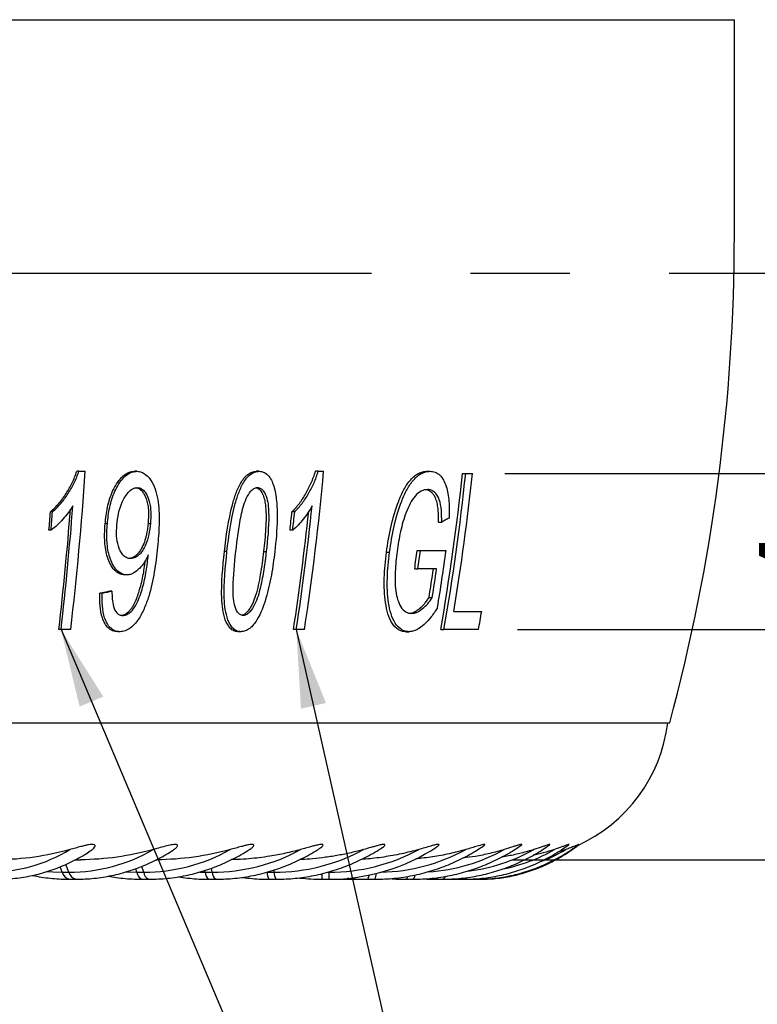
# Model space of a CAD drawing. Header units: millimetres. Extents: x 10 to 412, y 8 to 584.
# Tile 12 of 83: x 106 to 125, y 321 to 346. Entities that reach past the tile are written whole.
import ezdxf

# ---------------------------------------------------------------- set-up
doc = ezdxf.new("R2010")
doc.units = ezdxf.units.MM
doc.linetypes.add('CENTERX2', pattern=[20.32, 12.7, -2.54, 2.54, -2.54])
for name, color, linetype in [('CENTERLINE', 4, 'CENTERX2'), ('DETAIL', 3, 'Continuous'), ('DIMENSIONS', 2, 'Continuous'), ('TEXT', 2, 'Continuous')]:
    doc.layers.add(name, color=color, linetype=linetype)
doc.layers.add('OUTLINE', color=7, linetype='Continuous', lineweight=25)
doc.styles.add('SLDTEXTSTYLE0', font='TXT', dxfattribs={"width": 0.75})
doc.dimstyles.new('SLDDIMSTYLE0', dxfattribs={"dimtxt": 3.5, "dimasz": 2, "dimexe": 0, "dimexo": 0.0625, "dimgap": 0.875, "dimtad": 1, "dimrnd": 1e-09, "dimzin": 12, "dimdsep": 46, "dimtxsty": 'SLDTEXTSTYLE0', "dimsah": 1, "dimcen": 0.09, "dimadec": 0, "dimazin": 3, "dimtfac": 1, "dimtmove": 0, "dimatfit": 0, "dimfxl": 0, "dimfrac": 2, "dimtolj": 1, "dimtzin": 12, "dimarcsym": 0})
doc.dimstyles.new('SLDDIMSTYLE12', dxfattribs={"dimtxt": 0.18, "dimasz": 2, "dimexe": 0, "dimexo": 0.0625, "dimgap": 0, "dimtad": 0, "dimtih": 1, "dimtoh": 1, "dimdec": 0, "dimrnd": 1e-09, "dimzin": 0, "dimdsep": 46, "dimtxsty": 'Standard', "dimsah": 1, "dimcen": 0.09, "dimadec": 0, "dimazin": 0, "dimtfac": 2, "dimtdec": 0, "dimtofl": 0, "dimtmove": 0, "dimatfit": 3, "dimfxl": 0, "dimfrac": 2, "dimtolj": 1, "dimtzin": 0, "dimarcsym": 0})
doc.dimstyles.new('SLDDIMSTYLE8', dxfattribs={"dimtxt": 3.5, "dimasz": 2, "dimexe": 0, "dimexo": 0.0625, "dimgap": 0.875, "dimtad": 1, "dimrnd": 1e-09, "dimzin": 12, "dimdsep": 46, "dimtxsty": 'SLDTEXTSTYLE0', "dimsah": 1, "dimcen": 0.09, "dimadec": 0, "dimazin": 3, "dimtfac": 1, "dimtofl": 0, "dimtmove": 0, "dimatfit": 3, "dimfxl": 0, "dimfrac": 2, "dimtolj": 1, "dimtzin": 12, "dimarcsym": 0})

# ---------------------------------------------------------------- blocks, each defined once
blk = doc.blocks.new('_D_45')
at = {"layer": 'DIMENSIONS'}
for p, q in [((119.183, 330.694), (131.876, 330.694)), ((129.876, 330.694), (129.876, 324.805)), ((119.06, 324.805), (131.876, 324.805)), ((129.876, 324.805), (129.876, 312.579))]:
    blk.add_line(p, q, dxfattribs=at)
for points in [[(129.876, 330.694), (129.376, 328.694), (130.376, 328.694)], [(129.876, 324.805), (130.376, 326.805), (129.376, 326.805)]]:
    blk.add_solid(points, dxfattribs=at)
at = {"layer": 'DIMENSIONS', "insert": (125.364, 312.579), "char_height": 3.5, "attachment_point": 1, "rotation": 90, "style": 'SLDTEXTSTYLE0'}
blk.add_mtext('5,89', dxfattribs=at)
blk = doc.blocks.new('_D_46')
at = {"layer": 'DIMENSIONS'}
for p, q in [((129.876, 334.694), (129.876, 338.694)), ((118.857, 334.694), (131.876, 334.694)), ((129.876, 330.694), (129.876, 334.694)), ((119.183, 330.694), (131.876, 330.694)), ((129.876, 330.694), (129.876, 326.694))]:
    blk.add_line(p, q, dxfattribs=at)
for points in [[(129.876, 334.694), (130.376, 336.694), (129.376, 336.694)], [(129.876, 330.694), (129.376, 328.694), (130.376, 328.694)]]:
    blk.add_solid(points, dxfattribs=at)
at = {"layer": 'DIMENSIONS', "insert": (125.364, 331.401), "char_height": 3.5, "attachment_point": 1, "rotation": 90, "style": 'SLDTEXTSTYLE0'}
blk.add_mtext('4', dxfattribs=at)

msp = doc.modelspace()

# ---------------------------------------------------------------- linework, layer by layer
at = {"layer": 'CENTERLINE'}
msp.add_line((135.76409, 339.80517), (42.40541, 339.80517), dxfattribs=at)
at = {"layer": 'DETAIL'}
for p, q in [((89.08475, 346.30517), (124.73475, 346.30517)), ((111.74589, 332.69205), (111.68032, 332.69205)), ((112.68324, 332.69367), (112.75172, 332.69367)), ((115.83034, 332.675), (115.90797, 332.675)), ((109.72141, 332.50617), (109.68085, 332.50617)), ((107.531, 324.48392), (107.4729, 324.62173)), ((107.70162, 324.48392), (107.61726, 324.68401)), ((109.61383, 324.48392), (109.5661, 324.63354)), ((111.3698, 324.48392), (111.34774, 324.58696)), ((107.531, 324.48392), (107.70162, 324.48392)), ((109.43844, 324.48392), (109.40937, 324.57504)), ((109.43844, 324.48392), (109.61383, 324.48392)), ((111.04708, 324.48613), (111.19098, 324.48392)), ((111.19098, 324.48392), (111.18107, 324.53025)), ((111.19098, 324.48392), (111.3698, 324.48392)), ((112.77528, 324.48392), (112.95617, 324.48392)), ((112.95617, 324.48392), (112.95012, 324.54017)), ((114.17928, 324.30517), (114.17928, 324.44798)), ((114.32063, 324.48392), (114.36086, 324.48392)), ((114.36086, 324.48392), (114.36086, 324.49604)), ((114.36086, 324.30517), (114.36086, 324.48392))]:
    msp.add_line(p, q, dxfattribs=at)
at = {"layer": 'DETAIL', "flags": 128}
for points in [[(107.14629, 324.50132), (107.28989, 324.49075), (107.531, 324.48392)], [(109.1624, 324.49238), (109.1906, 324.49075), (109.43844, 324.48392)], [(116.31759, 324.30517), (116.33645, 324.31259), (116.35498, 324.33472), (116.37281, 324.37113), (116.37332, 324.37241)], [(117.62843, 324.30517), (117.66559, 324.31259), (117.67936, 324.31916)], [(118.12462, 324.30517), (118.17057, 324.31259), (118.18022, 324.31606)]]:
    msp.add_lwpolyline(points, dxfattribs=at)
at = {"layer": 'DETAIL'}
for centre, radius, start, end in [((105.63609, 328.53765), 4.05375, 270.164584, 301.06111), ((107.69428, 328.80246), 4.31854, 270.097484, 300.070267), ((109.60974, 329.01727), 4.53335, 270.051639, 299.332685), ((111.36801, 329.17555), 4.69163, 270.021903, 298.822739), ((112.95573, 329.27247), 4.78855, 270.00517, 298.523305), ((114.36086, 329.30517), 4.82125, 270, 298.424379), ((115.57263, 329.27279), 4.78889, 271.41744, 298.522776), ((116.58124, 329.17779), 4.69401, 273.96715, 298.818936), ((117.37637, 329.03022), 4.54704, 276.812975, 299.306551), ((117.95046, 328.83539), 4.35386, 281.520924, 300.008181), ((118.28103, 328.6362), 4.16138, 290.50085, 300.891262), ((107.76952, 324.54145), 0.24536, 193.559238, 254.362723), ((107.94017, 324.54146), 0.24539, 193.561406, 254.350656), ((109.66124, 324.50954), 0.22427, 186.558975, 245.683834), ((109.83667, 324.50955), 0.22431, 186.562187, 245.671272), ((111.42158, 324.48603), 0.23061, 180.523074, 231.65262), ((111.60046, 324.48604), 0.23067, 180.527345, 231.640644), ((113.11091, 324.47163), 0.33585, 177.902132, 209.711379), ((113.29192, 324.47164), 0.33598, 177.905984, 209.703023), ((115.21936, 324.40592), 0.16369, 322.009377, 1.691105), ((115.27686, 324.45366), 0.29284, 329.529453, 359.966764), ((116.43298, 324.42201), 0.13294, 298.486853, 355.298452), ((117.06598, 324.40015), 0.09595, 278.123625, 328.029446), ((117.22605, 324.42595), 0.12418, 283.437968, 334.882399), ((117.78951, 324.43738), 0.13256, 274.118353, 317.884361)]:
    msp.add_arc(centre, radius, start, end, dxfattribs=at)
at = {"layer": 'OUTLINE'}
for p, q in [((124.73475, 340.80516), (124.73475, 346.30517)), ((107.95492, 334.74562), (107.90113, 334.74562)), ((107.95492, 334.74562), (108.11936, 334.74562)), ((109.44182, 334.74562), (109.3838, 334.74562)), ((112.56938, 334.74562), (112.50244, 334.74562)), ((114.08355, 334.74562), (114.0123, 334.74562)), ((114.08355, 334.74562), (114.22095, 334.74562)), ((116.86519, 334.74562), (116.9446, 334.74562)), ((117.7751, 334.69367), (117.85714, 334.69367)), ((117.85714, 334.69367), (118.03066, 334.69367)), ((107.27971, 333.70665), (107.22748, 333.70665)), ((113.47961, 333.70665), (113.40959, 333.70665)), ((109.72674, 333.41121), (109.7863, 333.41121)), ((117.16219, 333.44691), (117.24318, 333.44691)), ((107.24246, 333.23913), (107.19015, 333.23913)), ((108.68355, 333.40066), (108.62716, 333.40066)), ((113.42967, 333.23913), (113.35954, 333.23913)), ((116.61595, 332.71964), (116.69583, 332.71964)), ((116.69583, 332.71964), (117.35544, 332.71964)), ((116.55116, 332.2521), (116.63118, 332.2521)), ((117.11246, 332.2521), (116.63118, 332.2521)), ((109.18964, 332.09627), (109.13115, 332.09627)), ((108.80238, 331.68067), (108.7448, 331.68067)), ((108.55174, 331.62873), (108.49486, 331.62873)), ((116.91985, 331.51834), (117.00151, 331.51834)), ((117.55024, 331.16121), (118.26582, 331.16121)), ((107.49826, 330.69367), (107.44394, 330.69367)), ((107.74713, 330.69367), (107.49826, 330.69367)), ((109.00907, 330.64172), (108.95026, 330.64172)), ((112.09926, 330.64172), (112.03133, 330.64172)), ((113.52135, 330.69367), (113.44926, 330.69367)), ((113.7294, 330.69367), (113.52135, 330.69367)), ((116.32637, 330.64172), (116.40702, 330.64172)), ((117.21654, 330.69367), (117.29977, 330.69367)), ((118.1835, 330.69367), (117.29977, 330.69367)), ((89.08475, 328.30517), (123.07858, 328.30517)), ((120.41753, 325.06514), (120.20428, 324.99598)), ((107.86902, 324.80517), (108.0002, 324.80517)), ((109.9417, 324.80517), (109.95488, 324.80517)), ((107.70338, 324.30517), (107.87401, 324.30517)), ((109.56889, 324.30517), (109.74428, 324.30517)), ((111.2785, 324.30517), (111.45732, 324.30517)), ((112.81921, 324.30517), (113.0001, 324.30517)), ((114.17928, 324.30517), (114.36086, 324.30517)), ((114.50798, 324.30517), (115.70705, 324.30517)), ((115.34837, 324.30517), (115.52925, 324.30517)), ((116.31757, 324.30517), (116.49639, 324.30517)), ((117.07952, 324.30517), (117.25491, 324.30517)), ((117.43358, 324.30944), (117.62841, 324.30517)), ((117.62644, 324.30521), (117.63475, 324.30517)), ((117.62841, 324.30517), (117.79903, 324.30517)), ((117.89865, 324.30663), (117.96006, 324.30517)), ((117.96006, 324.30517), (118.12462, 324.30517)), ((118.12462, 324.30517), (118.22921, 324.30517))]:
    msp.add_line(p, q, dxfattribs=at)
for centre, radius, start, end in [((76.73475, 340.80517), 48, 344.905213, 0), ((21.66356, 340.64465), 86.65681, 353.4060576, 356.0966573), ((48.24584, 340.6933), 66.24265, 351.3177463, 354.8486869), ((59.96427, 340.72742), 58.12485, 350.0595679, 354.0415803), ((59.91935, 340.72797), 58.25118, 350.0807972, 354.0540071), ((60.37714, 340.7357), 57.96925, 350.4931751, 354.0173017), ((16.80136, 340.6918), 90.6955, 355.2865515, 355.5828444), ((16.75947, 340.68381), 90.78874, 355.2964592, 355.5924438), ((20.71751, 340.61099), 87.29162, 353.4764618, 355.508844), ((20.56325, 340.61319), 87.4991, 353.4905473, 355.5751482), ((45.82505, 340.70553), 67.94596, 353.6911814, 354.0876769), ((45.70694, 340.71029), 68.13359, 353.7045964, 354.0999905), ((47.74487, 340.6671), 66.45703, 351.3688216, 354.0027295), ((47.64585, 340.67094), 66.62678, 351.387638, 354.1348395), ((57.17804, 340.71789), 59.97363, 351.8851132, 352.3360455), ((57.21984, 340.70542), 60.00971, 351.9020557, 352.3526986), ((59.296, 340.70091), 58.60545, 350.72427, 352.1727679), ((32.73037, 340.45231), 77.4, 354.1074442, 354.1805287), ((58.84379, 340.69375), 58.7964, 351.0220784, 351.745281), ((58.77383, 340.69777), 58.94679, 351.0412182, 351.762541), ((62.75484, 340.6949), 56.32371, 349.771927, 350.254853), ((119.05995, 328.80517), 4, 294.370803, 352.819244), ((114.36086, 329.30517), 5, 270, 303.488251), ((114.17928, 329.30517), 5, 263.518889, 270)]:
    msp.add_arc(centre, radius, start, end, dxfattribs=at)
for points, knots in [([(107.22748, 333.70666), (107.30258, 333.77503), (107.3755, 333.84602), (107.50871, 334.00395), (107.57035, 334.08825), (107.68401, 334.26422), (107.7367, 334.35592), (107.82933, 334.54518), (107.86697, 334.64448), (107.90113, 334.74562)], [0, 0, 0, 0, 0.25, 0.25, 0.5, 0.5, 0.75, 0.75, 1, 1, 1, 1]), ([(107.27971, 333.70666), (107.35494, 333.77498), (107.428, 333.84591), (107.5615, 334.00377), (107.62328, 334.08806), (107.73722, 334.26402), (107.79005, 334.35574), (107.88293, 334.54506), (107.92067, 334.64441), (107.95492, 334.74562)], [0, 0, 0, 0, 0.25, 0.25, 0.5, 0.5, 0.75, 0.75, 1, 1, 1, 1]), ([(108.62716, 333.40065), (108.64154, 333.54301), (108.65791, 333.68509), (108.71891, 333.96485), (108.76051, 334.10519), (108.84873, 334.30054), (108.88254, 334.36379), (108.95922, 334.48188), (109.0005, 334.5373), (109.09478, 334.63386), (109.14846, 334.67631), (109.23403, 334.71738), (109.2638, 334.728), (109.32368, 334.74239), (109.35375, 334.74425), (109.3838, 334.74562)], [0, 0, 0, 0, 0.25, 0.25, 0.5, 0.5, 0.625, 0.625, 0.75, 0.75, 0.875, 0.875, 0.9375, 0.9375, 1, 1, 1, 1]), ([(108.68355, 333.40065), (108.69792, 333.54312), (108.71429, 333.68532), (108.77544, 333.96527), (108.81717, 334.1057), (108.90566, 334.30108), (108.93958, 334.36432), (109.01647, 334.48235), (109.05786, 334.53773), (109.15236, 334.63415), (109.2061, 334.6765), (109.29197, 334.71751), (109.32187, 334.72811), (109.38168, 334.74241), (109.41176, 334.74425), (109.44182, 334.74562)], [0, 0, 0, 0, 0.25, 0.25, 0.5, 0.5, 0.625, 0.625, 0.75, 0.75, 0.875, 0.875, 0.9375, 0.9375, 1, 1, 1, 1]), ([(109.44182, 334.74562), (109.482, 334.74408), (109.52114, 334.73835), (109.59594, 334.71215), (109.6314, 334.69152), (109.72797, 334.6165), (109.7827, 334.55011), (109.86943, 334.39929), (109.90252, 334.31412), (109.95301, 334.13914), (109.97113, 334.04787), (110.01032, 333.76819), (110.01404, 333.57639), (110.0023, 333.19212), (109.98761, 332.99972), (109.96883, 332.8073)], [0, 0, 0, 0, 0.0625, 0.0625, 0.125, 0.125, 0.25, 0.25, 0.375, 0.375, 0.5, 0.5, 0.75, 0.75, 1, 1, 1, 1]), ([(111.68032, 332.69205), (111.72655, 333.09267), (111.78016, 333.49606), (111.91041, 333.98688), (111.94004, 334.08418), (112.00963, 334.27247), (112.04999, 334.36494), (112.14899, 334.53403), (112.20818, 334.61134), (112.31229, 334.69153), (112.3497, 334.71274), (112.425, 334.73958), (112.46384, 334.7433), (112.50245, 334.74562)], [0, 0, 0, 0, 0.5, 0.5, 0.625, 0.625, 0.75, 0.75, 0.875, 0.875, 0.9375, 0.9375, 1, 1, 1, 1]), ([(111.74589, 332.69205), (111.79207, 333.09293), (111.84564, 333.49658), (111.97621, 333.98762), (112.0059, 334.08495), (112.07568, 334.27325), (112.11618, 334.3657), (112.21545, 334.53467), (112.27481, 334.61184), (112.37909, 334.69176), (112.41655, 334.71289), (112.4919, 334.73961), (112.53076, 334.74331), (112.56938, 334.74562)], [0, 0, 0, 0, 0.5, 0.5, 0.625, 0.625, 0.75, 0.75, 0.875, 0.875, 0.9375, 0.9375, 1, 1, 1, 1]), ([(112.56938, 334.74562), (112.6163, 334.74309), (112.66219, 334.73635), (112.74745, 334.6935), (112.78471, 334.66165), (112.84979, 334.58191), (112.87689, 334.53509), (112.92203, 334.43446), (112.93931, 334.3791), (112.95573, 334.32354)], [0, 0, 0, 0, 0.25, 0.25, 0.5, 0.5, 0.75, 0.75, 1, 1, 1, 1]), ([(113.40959, 333.70666), (113.47549, 333.77503), (113.53954, 333.84602), (113.65741, 334.00395), (113.71226, 334.08825), (113.81396, 334.26422), (113.86137, 334.35592), (113.9455, 334.54518), (113.98037, 334.64448), (114.0123, 334.74562)], [0, 0, 0, 0, 0.25, 0.25, 0.5, 0.5, 0.75, 0.75, 1, 1, 1, 1]), ([(113.47961, 333.70666), (113.54562, 333.77498), (113.60978, 333.84591), (113.72788, 334.00377), (113.78284, 334.08806), (113.88476, 334.26402), (113.93228, 334.35574), (114.01661, 334.54506), (114.05156, 334.64441), (114.08355, 334.74562)], [0, 0, 0, 0, 0.25, 0.25, 0.5, 0.5, 0.75, 0.75, 1, 1, 1, 1]), ([(115.83034, 332.675), (115.86054, 332.89898), (115.89817, 333.12291), (115.99835, 333.56556), (116.06229, 333.77894), (116.18125, 334.08583), (116.2267, 334.18627), (116.32757, 334.37363), (116.38527, 334.45952), (116.47987, 334.56609), (116.5127, 334.59707), (116.58043, 334.65167), (116.61575, 334.67576), (116.68693, 334.71143), (116.72259, 334.72376), (116.79387, 334.74183), (116.82965, 334.74473), (116.86519, 334.74562)], [0, 0, 0, 0, 0.25, 0.25, 0.5, 0.5, 0.625, 0.625, 0.75, 0.75, 0.8125, 0.8125, 0.875, 0.875, 0.9375, 0.9375, 1, 1, 1, 1]), ([(115.90797, 332.675), (115.93814, 332.89919), (115.97578, 333.12333), (116.07611, 333.56635), (116.14021, 333.77985), (116.25948, 334.08687), (116.30507, 334.18734), (116.4062, 334.37457), (116.46408, 334.46036), (116.55885, 334.56668), (116.59174, 334.59757), (116.65958, 334.65203), (116.69495, 334.67604), (116.76619, 334.71155), (116.80187, 334.72385), (116.87322, 334.74185), (116.90903, 334.74473), (116.9446, 334.74562)], [0, 0, 0, 0, 0.25, 0.25, 0.5, 0.5, 0.625, 0.625, 0.75, 0.75, 0.8125, 0.8125, 0.875, 0.875, 0.9375, 0.9375, 1, 1, 1, 1]), ([(116.9446, 334.74562), (116.9895, 334.74327), (117.03386, 334.73924), (117.11724, 334.70767), (117.15748, 334.68212), (117.26416, 334.58035), (117.31964, 334.47851), (117.39619, 334.24422), (117.41828, 334.10986), (117.43266, 333.90385), (117.4356, 333.83437), (117.43749, 333.69367), (117.43589, 333.62214), (117.43418, 333.55081)], [0, 0, 0, 0, 0.125, 0.125, 0.25, 0.25, 0.5, 0.5, 0.75, 0.75, 0.875, 0.875, 1, 1, 1, 1]), ([(108.92828, 333.37062), (108.9476, 333.57034), (108.98237, 333.77289), (109.10515, 334.0455), (109.15695, 334.13269), (109.25263, 334.24131), (109.28807, 334.27287), (109.36589, 334.31786), (109.40798, 334.32779), (109.44996, 334.33003)], [0, 0, 0, 0, 0.5, 0.5, 0.75, 0.75, 0.875, 0.875, 1, 1, 1, 1]), ([(109.41802, 334.32651), (109.42525, 334.32572), (109.44845, 334.32318), (109.48656, 334.30935), (109.52919, 334.28161), (109.57542, 334.23601), (109.62088, 334.17071), (109.66907, 334.07281), (109.70804, 333.95062), (109.73403, 333.79032), (109.74004, 333.6091), (109.73118, 333.47721), (109.72674, 333.41121)], [0, 0, 0, 0, 0.02386426, 0.07659175, 0.13204914, 0.18759853, 0.28002088, 0.37260438, 0.50843366, 0.64442906, 0.82205425, 1, 1, 1, 1]), ([(109.44996, 334.33003), (109.48958, 334.32771), (109.5283, 334.31837), (109.59643, 334.27695), (109.62514, 334.24606), (109.6994, 334.14329), (109.73471, 334.06007), (109.78177, 333.88541), (109.79206, 333.79118), (109.79903, 333.60232), (109.79403, 333.5069), (109.7863, 333.4112)], [0, 0, 0, 0, 0.125, 0.125, 0.25, 0.25, 0.5, 0.5, 0.75, 0.75, 1, 1, 1, 1]), ([(111.97246, 332.69367), (112.00765, 332.99872), (112.0438, 333.30485), (112.13779, 333.7596), (112.17519, 333.90898), (112.27308, 334.1162), (112.31092, 334.18359), (112.38016, 334.26502), (112.40643, 334.28798), (112.44856, 334.31277), (112.46283, 334.31973), (112.49233, 334.32829), (112.50759, 334.32921), (112.5226, 334.33003)], [0, 0, 0, 0, 0.5, 0.5, 0.75, 0.75, 0.875, 0.875, 0.9375, 0.9375, 0.96875, 0.96875, 1, 1, 1, 1]), ([(112.4828, 334.32433), (112.49822, 334.32226), (112.5435, 334.31619), (112.59637, 334.26677), (112.64031, 334.20194), (112.67947, 334.11612), (112.71484, 333.99865), (112.74397, 333.80686), (112.74975, 333.56469), (112.73748, 333.27647), (112.715, 332.98579), (112.69383, 332.79105), (112.68324, 332.69367)], [0, 0, 0, 0, 0.03398501, 0.09978208, 0.14348791, 0.1872911, 0.2742902, 0.36137673, 0.51940283, 0.67777593, 0.83887084, 1, 1, 1, 1]), ([(112.5226, 334.33003), (112.55188, 334.32827), (112.58091, 334.32336), (112.63284, 334.29444), (112.65552, 334.27315), (112.71533, 334.1969), (112.74146, 334.13068), (112.804, 333.92649), (112.81293, 333.77192), (112.81636, 333.31313), (112.78619, 333.0025), (112.75172, 332.69367)], [0, 0, 0, 0, 0.0625, 0.0625, 0.125, 0.125, 0.25, 0.25, 0.5, 0.5, 1, 1, 1, 1]), ([(112.95573, 334.32354), (112.97133, 334.25978), (112.98619, 334.19583), (113.00621, 334.06467), (113.01322, 333.9981), (113.02966, 333.79697), (113.03189, 333.65985), (113.02634, 333.24647), (113.00112, 332.96888), (112.97037, 332.69205)], [0, 0, 0, 0, 0.125, 0.125, 0.25, 0.25, 0.5, 0.5, 1, 1, 1, 1]), ([(116.87867, 334.27808), (116.85175, 334.27732), (116.82478, 334.27555), (116.77078, 334.26196), (116.74374, 334.25164), (116.66251, 334.21058), (116.6105, 334.16739), (116.46682, 334.0046), (116.39237, 333.85075), (116.27169, 333.53689), (116.22533, 333.37042), (116.15146, 333.03272), (116.12381, 332.86267), (116.10097, 332.69205)], [0, 0, 0, 0, 0.0625, 0.0625, 0.125, 0.125, 0.25, 0.25, 0.5, 0.5, 0.75, 0.75, 1, 1, 1, 1]), ([(117.16219, 333.44691), (117.16212, 333.4987), (117.16199, 333.6022), (117.15493, 333.75634), (117.13482, 333.90483), (117.10115, 334.02809), (117.0558, 334.11958), (117.00712, 334.18564), (116.9505, 334.23543), (116.89367, 334.26692), (116.85424, 334.27063), (116.83783, 334.27218)], [0, 0, 0, 0, 0.13598193, 0.27176561, 0.41002254, 0.54779042, 0.64368692, 0.7396698, 0.83568049, 0.93163071, 1, 1, 1, 1]), ([(117.24318, 333.44692), (117.24293, 333.64831), (117.23964, 333.85467), (117.1519, 334.1003), (117.10879, 334.16697), (117.03071, 334.23373), (117.00297, 334.2514), (116.94264, 334.27347), (116.91071, 334.27626), (116.87867, 334.27808)], [0, 0, 0, 0, 0.5, 0.5, 0.75, 0.75, 0.875, 0.875, 1, 1, 1, 1]), ([(107.80155, 333.8625), (107.72705, 333.73946), (107.64115, 333.62564), (107.45349, 333.41655), (107.35306, 333.31938), (107.24246, 333.23912)], [0, 0, 0, 0, 0.5, 0.5, 1, 1, 1, 1]), ([(113.92385, 333.8625), (113.8568, 333.73946), (113.78037, 333.62564), (113.61452, 333.41655), (113.52614, 333.31938), (113.42967, 333.23912)], [0, 0, 0, 0, 0.5, 0.5, 1, 1, 1, 1]), ([(109.72674, 333.41121), (109.72135, 333.36199), (109.71057, 333.26361), (109.68224, 333.10386), (109.63524, 332.93438), (109.56132, 332.76749), (109.48021, 332.65223), (109.40977, 332.58352), (109.35634, 332.54586), (109.30267, 332.52276), (109.26748, 332.51766), (109.25208, 332.51542)], [0, 0, 0, 0, 0.13388288, 0.26764527, 0.43649588, 0.60474846, 0.75736259, 0.82139092, 0.88525106, 0.94977538, 1, 1, 1, 1]), ([(109.7863, 333.4112), (109.76707, 333.2211), (109.73468, 333.02861), (109.61958, 332.76834), (109.56876, 332.68527), (109.4732, 332.58675), (109.43793, 332.55922), (109.36159, 332.52127), (109.32193, 332.51434), (109.28196, 332.51185)], [0, 0, 0, 0, 0.5, 0.5, 0.75, 0.75, 0.875, 0.875, 1, 1, 1, 1]), ([(117.43418, 333.55081), (117.41776, 333.54183), (117.40132, 333.53286), (117.38486, 333.52388), (117.3684, 333.5149), (117.35192, 333.50592), (117.33541, 333.49694), (117.30475, 333.48027), (117.274, 333.46359), (117.24318, 333.44692)], [0, 0, 0, 0, 0.000082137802, 0.000082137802, 0.000082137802, 0.000164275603, 0.000164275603, 0.000164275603, 0.000316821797, 0.000316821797, 0.000316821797, 0.000316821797]), ([(109.13115, 332.09627), (109.07377, 332.09938), (109.01789, 332.10959), (108.91689, 332.16587), (108.8736, 332.20626), (108.76065, 332.34848), (108.70888, 332.46709), (108.6386, 332.71744), (108.62177, 332.85208), (108.60968, 333.12445), (108.61712, 333.26233), (108.62716, 333.40065)], [0, 0, 0, 0, 0.125, 0.125, 0.25, 0.25, 0.5, 0.5, 0.75, 0.75, 1, 1, 1, 1]), ([(109.18964, 332.09627), (109.13223, 332.09937), (109.07637, 332.10952), (108.9751, 332.16555), (108.93171, 332.20583), (108.81825, 332.34785), (108.76621, 332.4664), (108.69543, 332.71684), (108.67844, 332.85153), (108.66613, 333.12417), (108.67353, 333.26219), (108.68355, 333.40065)], [0, 0, 0, 0, 0.125, 0.125, 0.25, 0.25, 0.5, 0.5, 0.75, 0.75, 1, 1, 1, 1]), ([(109.28196, 332.51185), (109.24322, 332.51302), (109.20574, 332.52062), (109.13667, 332.555), (109.10717, 332.58109), (109.02785, 332.67218), (108.99141, 332.75041), (108.94049, 332.91571), (108.92649, 333.00524), (108.91734, 333.18651), (108.92092, 333.27828), (108.92828, 333.37062)], [0, 0, 0, 0, 0.125, 0.125, 0.25, 0.25, 0.5, 0.5, 0.75, 0.75, 1, 1, 1, 1]), ([(109.96883, 332.8073), (109.94695, 332.59476), (109.92143, 332.3826), (109.84947, 331.95968), (109.8065, 331.74932), (109.70994, 331.44215), (109.67327, 331.34036), (109.58768, 331.14223), (109.53846, 331.04535), (109.41987, 330.87051), (109.34952, 330.79108), (109.22909, 330.70462), (109.18587, 330.68128), (109.09838, 330.64942), (109.05376, 330.64336), (109.00907, 330.64172)], [0, 0, 0, 0, 0.25, 0.25, 0.5, 0.5, 0.625, 0.625, 0.75, 0.75, 0.875, 0.875, 0.9375, 0.9375, 1, 1, 1, 1]), ([(112.03133, 330.64172), (111.99358, 330.64428), (111.95628, 330.64871), (111.88765, 330.67897), (111.85647, 330.70248), (111.77418, 330.78773), (111.73438, 330.86505), (111.6418, 331.1154), (111.61872, 331.30623), (111.59867, 331.8907), (111.63878, 332.29217), (111.68032, 332.69205)], [0, 0, 0, 0, 0.0625, 0.0625, 0.125, 0.125, 0.25, 0.25, 0.5, 0.5, 1, 1, 1, 1]), ([(112.09926, 330.64172), (112.06149, 330.64428), (112.02416, 330.64868), (111.95543, 330.6788), (111.92416, 330.70222), (111.84161, 330.78721), (111.80157, 330.86443), (111.70843, 331.11452), (111.68503, 331.30544), (111.66441, 331.89019), (111.70443, 332.29192), (111.74589, 332.69205)], [0, 0, 0, 0, 0.0625, 0.0625, 0.125, 0.125, 0.25, 0.25, 0.5, 0.5, 1, 1, 1, 1]), ([(112.1651, 331.0573), (112.15052, 331.0581), (112.13592, 331.05885), (112.10831, 331.06639), (112.09504, 331.07274), (112.05739, 331.09544), (112.03558, 331.11734), (111.98086, 331.19537), (111.95729, 331.26148), (111.90354, 331.46529), (111.89973, 331.61899), (111.90688, 332.07528), (111.93917, 332.38481), (111.97246, 332.69367)], [0, 0, 0, 0, 0.03125, 0.03125, 0.0625, 0.0625, 0.125, 0.125, 0.25, 0.25, 0.5, 0.5, 1, 1, 1, 1]), ([(112.97037, 332.69205), (112.94613, 332.49154), (112.9182, 332.29142), (112.84516, 331.89249), (112.8015, 331.69414), (112.6855, 331.30432), (112.61502, 331.11105), (112.45956, 330.85667), (112.39812, 330.77905), (112.29178, 330.69709), (112.25352, 330.67565), (112.17712, 330.64807), (112.1381, 330.6441), (112.09926, 330.64172)], [0, 0, 0, 0, 0.25, 0.25, 0.5, 0.5, 0.75, 0.75, 0.875, 0.875, 0.9375, 0.9375, 1, 1, 1, 1]), ([(112.68324, 332.69367), (112.67112, 332.59543), (112.64687, 332.39896), (112.60264, 332.11261), (112.55004, 331.83512), (112.48877, 331.58921), (112.41925, 331.40022), (112.35229, 331.27038), (112.29103, 331.17568), (112.22349, 331.10572), (112.16903, 331.06862), (112.14138, 331.06476), (112.13595, 331.064)], [0, 0, 0, 0, 0.16494024, 0.32984819, 0.48175193, 0.63345243, 0.74858143, 0.81358681, 0.87841887, 0.93976944, 0.98817308, 1, 1, 1, 1]), ([(112.75172, 332.69367), (112.73342, 332.54042), (112.71396, 332.38733), (112.66551, 332.08174), (112.63856, 331.92906), (112.56717, 331.62725), (112.52389, 331.47495), (112.42028, 331.26954), (112.38119, 331.20325), (112.30859, 331.12235), (112.28166, 331.09902), (112.2389, 331.07445), (112.22415, 331.06745), (112.19452, 331.059), (112.17982, 331.05814), (112.1651, 331.0573)], [0, 0, 0, 0, 0.25, 0.25, 0.5, 0.5, 0.75, 0.75, 0.875, 0.875, 0.9375, 0.9375, 0.96875, 0.96875, 1, 1, 1, 1]), ([(116.32637, 330.64172), (116.29185, 330.64347), (116.25745, 330.64609), (116.19192, 330.66362), (116.16058, 330.67782), (116.07005, 330.73387), (116.01838, 330.78954), (115.88646, 330.99744), (115.83455, 331.18586), (115.77541, 331.5843), (115.76646, 331.79733), (115.78105, 332.23299), (115.80194, 332.45323), (115.83034, 332.675)], [0, 0, 0, 0, 0.0625, 0.0625, 0.125, 0.125, 0.25, 0.25, 0.5, 0.5, 0.75, 0.75, 1, 1, 1, 1]), ([(116.40702, 330.64172), (116.37246, 330.64347), (116.33802, 330.64607), (116.27239, 330.66354), (116.24099, 330.67768), (116.15025, 330.73354), (116.09842, 330.78903), (115.96591, 330.99647), (115.91352, 331.1848), (115.85373, 331.58335), (115.84452, 331.79653), (115.8588, 332.23256), (115.87961, 332.45301), (115.90797, 332.675)], [0, 0, 0, 0, 0.0625, 0.0625, 0.125, 0.125, 0.25, 0.25, 0.5, 0.5, 0.75, 0.75, 1, 1, 1, 1]), ([(116.10097, 332.69205), (116.07919, 332.51986), (116.06094, 332.3483), (116.04468, 332.00788), (116.04646, 331.84155), (116.07724, 331.60596), (116.0935, 331.53037), (116.13717, 331.39217), (116.16454, 331.32725), (116.233, 331.22063), (116.27477, 331.17732), (116.34472, 331.13585), (116.36925, 331.12571), (116.42075, 331.11288), (116.4479, 331.11094), (116.47483, 331.10925)], [0, 0, 0, 0, 0.25, 0.25, 0.5, 0.5, 0.625, 0.625, 0.75, 0.75, 0.875, 0.875, 0.9375, 0.9375, 1, 1, 1, 1]), ([(109.04734, 331.06108), (109.05635, 331.06212), (109.08327, 331.0652), (109.14605, 331.08684), (109.21803, 331.13972), (109.28484, 331.21326), (109.34646, 331.30445), (109.40695, 331.42415), (109.46392, 331.57034), (109.51661, 331.73344), (109.56525, 331.91252), (109.60655, 332.10849), (109.6359, 332.29025), (109.64961, 332.40687), (109.65551, 332.457)], [0, 0, 0, 0, 0.02004893, 0.05990181, 0.1400391, 0.19476854, 0.24958224, 0.34525941, 0.44148623, 0.53769185, 0.66001745, 0.78239577, 0.90646991, 1, 1, 1, 1]), ([(109.0791, 331.0573), (109.10876, 331.05979), (109.13835, 331.06309), (109.19668, 331.0856), (109.22498, 331.10272), (109.30406, 331.16347), (109.3495, 331.21762), (109.4247, 331.33856), (109.45468, 331.40335), (109.50889, 331.53471), (109.53292, 331.60178), (109.59934, 331.80555), (109.63316, 331.94465), (109.68732, 332.22457), (109.70553, 332.36531), (109.72141, 332.50617)], [0, 0, 0, 0, 0.0625, 0.0625, 0.125, 0.125, 0.25, 0.25, 0.375, 0.375, 0.5, 0.5, 0.75, 0.75, 1, 1, 1, 1]), ([(109.73148, 332.60438), (109.70247, 332.54136), (109.67221, 332.47928), (109.59896, 332.36509), (109.55765, 332.31041), (109.4654, 332.21642), (109.41441, 332.17532), (109.33331, 332.1295), (109.30524, 332.11716), (109.24753, 332.10097), (109.2186, 332.09858), (109.18964, 332.09627)], [0, 0, 0, 0, 0.25, 0.25, 0.5, 0.5, 0.75, 0.75, 0.875, 0.875, 1, 1, 1, 1]), ([(108.49486, 331.62873), (108.51686, 331.63329), (108.53884, 331.63785), (108.56081, 331.64241), (108.58278, 331.64697), (108.60473, 331.65153), (108.62666, 331.65609), (108.66609, 331.66429), (108.70547, 331.67249), (108.7448, 331.68068)], [0, 0, 0, 0, 0.000078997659, 0.000078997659, 0.000078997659, 0.000157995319, 0.000157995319, 0.000157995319, 0.000299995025, 0.000299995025, 0.000299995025, 0.000299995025]), ([(108.55174, 331.62873), (108.57374, 331.63328), (108.59572, 331.63783), (108.61769, 331.64238), (108.63965, 331.64692), (108.66161, 331.65147), (108.68354, 331.65602), (108.72321, 331.66424), (108.76282, 331.67246), (108.80238, 331.68068)], [0, 0, 0, 0, 0.000078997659, 0.000078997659, 0.000078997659, 0.000157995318, 0.000157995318, 0.000157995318, 0.000300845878, 0.000300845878, 0.000300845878, 0.000300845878]), ([(108.80238, 331.68068), (108.80269, 331.54428), (108.80581, 331.40691), (108.85939, 331.22147), (108.88581, 331.16183), (108.94657, 331.09978), (108.97022, 331.08292), (109.02229, 331.06187), (109.05069, 331.05942), (109.0791, 331.0573)], [0, 0, 0, 0, 0.5, 0.5, 0.75, 0.75, 0.875, 0.875, 1, 1, 1, 1]), ([(108.95026, 330.64172), (108.9042, 330.64357), (108.85937, 330.65016), (108.77519, 330.68373), (108.73704, 330.70991), (108.6376, 330.80777), (108.58985, 330.89696), (108.49258, 331.18865), (108.4874, 331.40923), (108.49486, 331.62873)], [0, 0, 0, 0, 0.125, 0.125, 0.25, 0.25, 0.5, 0.5, 1, 1, 1, 1]), ([(109.00907, 330.64172), (108.96296, 330.64357), (108.91807, 330.65013), (108.83373, 330.68359), (108.79548, 330.70968), (108.6957, 330.80733), (108.64767, 330.89643), (108.54973, 331.18819), (108.54437, 331.40899), (108.55174, 331.62873)], [0, 0, 0, 0, 0.125, 0.125, 0.25, 0.25, 0.5, 0.5, 1, 1, 1, 1]), ([(116.42656, 331.11394), (116.44367, 331.11559), (116.48938, 331.12001), (116.57683, 331.16208), (116.68537, 331.23856), (116.78418, 331.33442), (116.86262, 331.42981), (116.90069, 331.4887), (116.91985, 331.51834)], [0, 0, 0, 0, 0.09772619, 0.26104286, 0.49028863, 0.72600534, 0.86209992, 1, 1, 1, 1]), ([(116.47483, 331.10925), (116.49812, 331.11075), (116.52137, 331.1123), (116.56811, 331.12321), (116.59159, 331.13212), (116.66216, 331.16536), (116.70881, 331.19667), (116.79835, 331.26943), (116.84198, 331.31097), (116.92612, 331.40609), (116.96448, 331.461), (117.00151, 331.51834)], [0, 0, 0, 0, 0.125, 0.125, 0.25, 0.25, 0.5, 0.5, 0.75, 0.75, 1, 1, 1, 1]), ([(117.13513, 331.25455), (117.08305, 331.17469), (117.03015, 331.09591), (116.91662, 330.95232), (116.85792, 330.88611), (116.73555, 330.77288), (116.67104, 330.72483), (116.57145, 330.67549), (116.53836, 330.66266), (116.47251, 330.64634), (116.4398, 330.64398), (116.40702, 330.64172)], [0, 0, 0, 0, 0.25, 0.25, 0.5, 0.5, 0.75, 0.75, 0.875, 0.875, 1, 1, 1, 1]), ([(108.24843, 325.02935), (108.27162, 325.04532), (108.31445, 325.07483), (108.35111, 325.11475), (108.36729, 325.14435), (108.37049, 325.1659), (108.35957, 325.1848), (108.32871, 325.19595), (108.27545, 325.19756), (108.19934, 325.18764), (108.10424, 325.16703), (107.99055, 325.13795), (107.86449, 325.10308), (107.77334, 325.07781), (107.72762, 325.06514)], [0, 0, 0, 0, 0.124394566, 0.229807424, 0.282469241, 0.336257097, 0.39087734, 0.445959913, 0.494714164, 0.569376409, 0.658865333, 0.750869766, 0.875041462, 1, 1, 1, 1]), ([(110.36923, 325.05227), (110.39338, 325.06872), (110.43094, 325.09429), (110.46592, 325.13122), (110.48173, 325.15809), (110.48048, 325.18062), (110.45872, 325.19442), (110.41339, 325.19814), (110.35232, 325.19133), (110.28177, 325.17748), (110.17677, 325.15263), (110.03469, 325.11376), (109.91728, 325.08143), (109.85813, 325.06514)], [0, 0, 0, 0, 0.13079826, 0.20335603, 0.27758813, 0.33774129, 0.39845564, 0.452204, 0.52513361, 0.59271701, 0.66184171, 0.82964653, 1, 1, 1, 1]), ([(111.45732, 324.30517), (111.5028, 324.30555), (111.6273, 324.30659), (111.83063, 324.31766), (112.06661, 324.34144), (112.30119, 324.37683), (112.53381, 324.42354), (112.76396, 324.48151), (112.99109, 324.55063), (113.21468, 324.6307), (113.4342, 324.72158), (113.64929, 324.82286), (113.85885, 324.9352), (114.01634, 325.02682), (114.10172, 325.08412), (114.12123, 325.09721)], [0, 0, 0, 0, 0.048463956, 0.132677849, 0.216897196, 0.301117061, 0.385338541, 0.469563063, 0.553792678, 0.638029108, 0.722269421, 0.806519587, 0.89077915, 0.975046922, 1, 1, 1, 1]), ([(112.33239, 325.07469), (112.33506, 325.07623), (112.36851, 325.09545), (112.40666, 325.12836), (112.43336, 325.16526), (112.43057, 325.18597), (112.40868, 325.19601), (112.36579, 325.19755), (112.29651, 325.18763), (112.20575, 325.16707), (112.09453, 325.13797), (111.96896, 325.10312), (111.87678, 325.07783), (111.83054, 325.06514)], [0, 0, 0, 0, 0.01326959, 0.16613809, 0.25491327, 0.31918326, 0.37388803, 0.42852514, 0.51294588, 0.61408372, 0.71806934, 0.85858769, 1, 1, 1, 1]), ([(113.0001, 324.30517), (113.04593, 324.30555), (113.17154, 324.3066), (113.37676, 324.31764), (113.61503, 324.34141), (113.85189, 324.37678), (114.08677, 324.4235), (114.31916, 324.48147), (114.5485, 324.55056), (114.77427, 324.63063), (114.99593, 324.72149), (115.21308, 324.82281), (115.42478, 324.93499), (115.59434, 325.0333), (115.6909, 325.09763), (115.72099, 325.11767)], [0, 0, 0, 0, 0.04775556, 0.13089329, 0.21403678, 0.29718027, 0.38032445, 0.46346929, 0.54661454, 0.62976125, 0.71290943, 0.79606048, 0.87921264, 0.96236828, 1, 1, 1, 1]), ([(114.12186, 325.09628), (114.12255, 325.0967), (114.14255, 325.10857), (114.17173, 325.1314), (114.20343, 325.16284), (114.20953, 325.18577), (114.18941, 325.19632), (114.14965, 325.19731), (114.08157, 325.18649), (113.98938, 325.16436), (113.87939, 325.13467), (113.75908, 325.10079), (113.673, 325.07704), (113.62985, 325.06514)], [0, 0, 0, 0, 0.00363917, 0.10485732, 0.19165913, 0.27942861, 0.33778043, 0.39603183, 0.48830459, 0.60174645, 0.71834913, 0.85880994, 1, 1, 1, 1]), ([(115.72161, 325.11671), (115.72383, 325.11806), (115.74262, 325.12949), (115.76797, 325.14959), (115.79165, 325.17486), (115.79224, 325.19224), (115.76574, 325.19838), (115.72097, 325.19346), (115.66713, 325.18238), (115.6019, 325.1662), (115.52321, 325.14473), (115.4007, 325.10966), (115.30594, 325.08302), (115.24234, 325.06514)], [0, 0, 0, 0, 0.012321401, 0.104657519, 0.182566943, 0.261274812, 0.330298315, 0.411765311, 0.483105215, 0.556134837, 0.665888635, 0.775776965, 1, 1, 1, 1]), ([(115.52925, 324.30517), (115.57508, 324.30555), (115.7007, 324.3066), (115.90592, 324.31764), (116.14419, 324.34141), (116.38104, 324.37678), (116.61593, 324.4235), (116.84832, 324.48147), (117.07766, 324.55056), (117.30343, 324.63063), (117.5251, 324.72148), (117.74221, 324.82285), (117.95402, 324.93486), (118.14213, 325.0447), (118.25672, 325.12139), (118.30491, 325.15365)], [0, 0, 0, 0, 0.0466935, 0.12798238, 0.20927687, 0.2905713, 0.37186647, 0.45316227, 0.53445844, 0.61575606, 0.69705514, 0.778357, 0.8596594, 0.94096627, 1, 1, 1, 1]), ([(116.49639, 324.30517), (116.54187, 324.30555), (116.66636, 324.30659), (116.8697, 324.31766), (117.10568, 324.34144), (117.34025, 324.37683), (117.57288, 324.42354), (117.80303, 324.48151), (118.03015, 324.55062), (118.25374, 324.63071), (118.47328, 324.72156), (118.6883, 324.82293), (118.89809, 324.93492), (119.09242, 325.04971), (119.2136, 325.13184), (119.2691, 325.16945)], [0, 0, 0, 0, 0.04632177, 0.12681334, 0.20731018, 0.28780741, 0.36830624, 0.44880798, 0.52931454, 0.60982774, 0.69034452, 0.77087077, 0.85140604, 0.93194907, 1, 1, 1, 1]), ([(117.11942, 325.13561), (117.12635, 325.14007), (117.1475, 325.15369), (117.16935, 325.17334), (117.17746, 325.19068), (117.16189, 325.1981), (117.11605, 325.19415), (117.02354, 325.17208), (116.8875, 325.1325), (116.75752, 325.09405), (116.67896, 325.07173), (116.65577, 325.06514)], [0, 0, 0, 0, 0.04345607, 0.13263545, 0.20474673, 0.2772665, 0.35841076, 0.49394456, 0.70012584, 0.91149067, 1, 1, 1, 1]), ([(117.25491, 324.30517), (117.2998, 324.30555), (117.42245, 324.3066), (117.62267, 324.3177), (117.85486, 324.3415), (118.08567, 324.37688), (118.31455, 324.42364), (118.54099, 324.48162), (118.76446, 324.55073), (118.98444, 324.63083), (119.20045, 324.7217), (119.41201, 324.82309), (119.61845, 324.93507), (119.81535, 325.05341), (119.93998, 325.13952), (120.00005, 325.18103)], [0, 0, 0, 0, 0.04613258, 0.12603685, 0.20594495, 0.28585363, 0.36576971, 0.44569209, 0.52562477, 0.60557418, 0.68553648, 0.76551864, 0.84552171, 0.92554464, 1, 1, 1, 1]), ([(117.79903, 324.30517), (117.84313, 324.30555), (117.96323, 324.3066), (118.15914, 324.31775), (118.38609, 324.34158), (118.61168, 324.377), (118.83538, 324.42375), (119.05667, 324.48178), (119.27509, 324.5509), (119.49008, 324.63103), (119.70121, 324.72189), (119.90794, 324.82338), (120.10986, 324.93517), (120.30299, 325.0551), (120.42989, 325.14205), (120.49179, 325.18724), (120.49444, 325.18918)], [0, 0, 0, 0, 0.04609304, 0.12554662, 0.20500326, 0.28446347, 0.36393557, 0.44342459, 0.52293435, 0.60247388, 0.68204292, 0.76165149, 0.84129904, 0.92098866, 0.99661996, 1, 1, 1, 1]), ([(118.30527, 325.15312), (118.30829, 325.15497), (118.32825, 325.1672), (118.34517, 325.18364), (118.34533, 325.19569), (118.32359, 325.19773), (118.27931, 325.18926), (118.21874, 325.17304), (118.13027, 325.14694), (118.0105, 325.10981), (117.90992, 325.08009), (117.85936, 325.06514)], [0, 0, 0, 0, 0.019411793, 0.128357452, 0.198445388, 0.268485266, 0.373415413, 0.474926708, 0.578685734, 0.78818526, 1, 1, 1, 1]), ([(118.12462, 324.30517), (118.16772, 324.30556), (118.2846, 324.30662), (118.47509, 324.31783), (118.6954, 324.34167), (118.91437, 324.37715), (119.1315, 324.42394), (119.3463, 324.48197), (119.55828, 324.55116), (119.76698, 324.63128), (119.9719, 324.72221), (120.17258, 324.82372), (120.36859, 324.93557), (120.55612, 325.05563), (120.68149, 325.14418), (120.74368, 325.19109), (120.74836, 325.19462)], [0, 0, 0, 0, 0.04620942, 0.12533818, 0.20446824, 0.28360813, 0.36276835, 0.44195965, 0.52119323, 0.60047662, 0.67981935, 0.7592265, 0.83870626, 0.91826221, 0.99385687, 1, 1, 1, 1]), ([(118.22921, 324.30517), (118.27112, 324.30556), (118.38418, 324.30664), (118.56817, 324.31792), (118.78053, 324.34183), (118.99158, 324.37735), (119.20083, 324.42419), (119.40783, 324.48228), (119.61213, 324.55147), (119.81324, 324.63164), (120.01072, 324.72265), (120.20418, 324.82418), (120.39297, 324.93634), (120.57023, 325.05319), (120.68168, 325.13705), (120.73405, 325.17645)], [0, 0, 0, 0, 0.04706256, 0.12693779, 0.20681457, 0.28670916, 0.36664186, 0.44663039, 0.52669043, 0.60684073, 0.68709365, 0.76745748, 0.84794359, 0.92855678, 1, 1, 1, 1]), ([(119.2695, 325.16885), (119.27757, 325.1748), (119.29413, 325.187), (119.29584, 325.19651), (119.2758, 325.19713), (119.22735, 325.18562), (119.15164, 325.16244), (119.0245, 325.12127), (118.91763, 325.08805), (118.84396, 325.06514)], [0, 0, 0, 0, 0.07867997, 0.16136533, 0.23519371, 0.35485694, 0.50459042, 0.65847828, 1, 1, 1, 1]), ([(120.00015, 325.18088), (120.00245, 325.18235), (120.01413, 325.18982), (120.01735, 325.19622), (120.00439, 325.19728), (119.96264, 325.18589), (119.89458, 325.16312), (119.77585, 325.12194), (119.67336, 325.08844), (119.60207, 325.06514)], [0, 0, 0, 0, 0.02154677, 0.10919378, 0.187572, 0.31366181, 0.47049288, 0.63167691, 1, 1, 1, 1]), ([(120.49411, 325.18961), (120.49724, 325.1918), (120.50511, 325.19733), (120.49524, 325.19669), (120.46033, 325.18532), (120.39686, 325.16169), (120.28713, 325.12025), (120.1926, 325.08753), (120.12793, 325.06514)], [0, 0, 0, 0, 0.05483107, 0.13804133, 0.27419251, 0.44778236, 0.62218188, 1, 1, 1, 1]), ([(120.74813, 325.19491), (120.74908, 325.19564), (120.75217, 325.19802), (120.7302, 325.18903), (120.69327, 325.1735), (120.63052, 325.1471), (120.54002, 325.11027), (120.45838, 325.08019), (120.41753, 325.06514)], [0, 0, 0, 0, 0.05945737, 0.19360435, 0.32424734, 0.45529208, 0.7273997, 1, 1, 1, 1]), ([(105.86074, 324.30517), (105.90383, 324.30556), (106.02072, 324.30662), (106.2112, 324.31783), (106.43151, 324.34167), (106.65049, 324.37715), (106.86761, 324.42394), (107.08242, 324.48198), (107.2944, 324.55115), (107.50308, 324.6313), (107.70804, 324.72216), (107.90859, 324.82391), (108.08922, 324.92588), (108.20034, 324.99836), (108.24826, 325.02962)], [0, 0, 0, 0, 0.05140238, 0.13942302, 0.22744546, 0.3154786, 0.40353442, 0.49162483, 0.57976237, 0.66795513, 0.75621406, 0.84454453, 0.93295592, 1, 1, 1, 1]), ([(107.72762, 325.06513), (107.42752, 324.98253), (107.12356, 324.91773), (106.5082, 324.82853), (106.20355, 324.80517), (105.90156, 324.80517)], [0, 0, 0, 0, 0.5, 0.5, 1, 1, 1, 1]), ([(107.87401, 324.30517), (107.9181, 324.30555), (108.0382, 324.3066), (108.23412, 324.31775), (108.46107, 324.34158), (108.68666, 324.37699), (108.91035, 324.42375), (109.13165, 324.48178), (109.35006, 324.55089), (109.56505, 324.63103), (109.7762, 324.72185), (109.98284, 324.82351), (110.18136, 324.93262), (110.30794, 325.01291), (110.36944, 325.05191)], [0, 0, 0, 0, 0.05028992, 0.13697801, 0.22366949, 0.31036546, 0.39707299, 0.48379989, 0.57054909, 0.65733105, 0.74414512, 0.83100227, 0.91790196, 1, 1, 1, 1]), ([(109.85813, 325.06513), (109.55483, 324.98251), (109.24591, 324.91759), (108.62044, 324.82853), (108.30955, 324.80517), (108.0002, 324.80517)], [0, 0, 0, 0, 0.5, 0.5, 1, 1, 1, 1]), ([(109.74428, 324.30517), (109.78918, 324.30555), (109.91183, 324.3066), (110.11205, 324.3177), (110.34424, 324.3415), (110.57505, 324.37688), (110.80392, 324.42364), (111.03036, 324.48162), (111.25383, 324.55073), (111.47383, 324.63082), (111.6898, 324.72173), (111.90147, 324.82296), (112.10752, 324.93555), (112.25127, 325.01973), (112.32422, 325.06932), (112.3323, 325.07481)], [0, 0, 0, 0, 0.04931304, 0.134726, 0.22014312, 0.30556144, 0.39098634, 0.47641869, 0.56186264, 0.6473232, 0.73279815, 0.81829496, 0.90381299, 0.98935285, 1, 1, 1, 1]), ([(111.83054, 325.06513), (111.52633, 324.98249), (111.21483, 324.91745), (110.58402, 324.82852), (110.26924, 324.80517), (109.95488, 324.80517)], [0, 0, 0, 0, 0.5, 0.5, 1, 1, 1, 1]), ([(113.62985, 325.06514), (113.50062, 325.03195), (113.24169, 324.96546), (112.79871, 324.8825), (112.39242, 324.83284), (112.06445, 324.81052), (111.91853, 324.80838), (111.86453, 324.80759)], [0, 0, 0, 0, 0.22432636, 0.44948991, 0.75526436, 0.90944662, 1, 1, 1, 1]), ([(115.24234, 325.06514), (115.13659, 325.03734), (114.92507, 324.98174), (114.60072, 324.91589), (114.27173, 324.86321), (113.95621, 324.82963), (113.73801, 324.81281), (113.6311, 324.81074), (113.61824, 324.81049)], [0, 0, 0, 0, 0.20056447, 0.40112301, 0.60385857, 0.80659052, 0.97673297, 1, 1, 1, 1]), ([(116.65577, 325.06514), (116.50886, 325.02646), (116.21507, 324.94909), (115.75757, 324.87099), (115.41877, 324.8266), (115.23066, 324.82056), (115.20147, 324.81963)], [0, 0, 0, 0, 0.31144227, 0.6228621, 0.94148238, 1, 1, 1, 1]), ([(117.85936, 325.06514), (117.72024, 325.02769), (117.44202, 324.95281), (117.01414, 324.87255), (116.72326, 324.84267), (116.57927, 324.82788)], [0, 0, 0, 0, 0.33554813, 0.67107371, 1, 1, 1, 1]), ([(118.84396, 325.06514), (118.72292, 325.03113), (118.48084, 324.96311), (118.12671, 324.89042), (117.89153, 324.86089), (117.78465, 324.84746)], [0, 0, 0, 0, 0.35298203, 0.7059454, 1, 1, 1, 1]), ([(119.60207, 325.06514), (119.49542, 325.03369), (119.28212, 324.9708), (119.00786, 324.90881), (118.8388, 324.88386), (118.78311, 324.87564)], [0, 0, 0, 0, 0.40141652, 0.80281631, 1, 1, 1, 1]), ([(120.12793, 325.06514), (120.03393, 325.03515), (119.85597, 324.97837), (119.66992, 324.93694), (119.58215, 324.9174)], [0, 0, 0, 0, 0.528249, 1, 1, 1, 1]), ([(106.7677, 324.40436), (106.78727, 324.39988), (106.88115, 324.37838), (107.05149, 324.3511), (107.2781, 324.32333), (107.49567, 324.30784), (107.63755, 324.30601), (107.70338, 324.30517)], [0, 0, 0, 0, 0.06380565, 0.30606861, 0.54824689, 0.79036568, 1, 1, 1, 1]), ([(108.71207, 324.38428), (108.77819, 324.37262), (108.92097, 324.34746), (109.14242, 324.32286), (109.36208, 324.3076), (109.50438, 324.30593), (109.56889, 324.30517)], [0, 0, 0, 0, 0.23358592, 0.50447912, 0.77533577, 1, 1, 1, 1]), ([(110.50593, 324.36824), (110.54249, 324.36206), (110.65702, 324.34268), (110.85127, 324.32254), (111.07243, 324.30745), (111.21499, 324.30587), (111.2785, 324.30517)], [0, 0, 0, 0, 0.14332194, 0.44889182, 0.75444807, 1, 1, 1, 1]), ([(112.13247, 324.35334), (112.13955, 324.3522), (112.22541, 324.3383), (112.3916, 324.32257), (112.6136, 324.30733), (112.75631, 324.30583), (112.81921, 324.30517)], [0, 0, 0, 0, 0.03121943, 0.37867891, 0.72613417, 1, 1, 1, 1]), ([(114.83017, 324.33364), (114.86036, 324.33013), (114.96982, 324.31738), (115.14281, 324.30779), (115.28548, 324.30597), (115.34837, 324.30517)], [0, 0, 0, 0, 0.17561814, 0.63662914, 1, 1, 1, 1]), ([(115.92709, 324.32159), (115.99372, 324.31661), (116.12371, 324.30689), (116.25404, 324.30573), (116.31757, 324.30517)], [0, 0, 0, 0, 0.51259468, 1, 1, 1, 1]), ([(116.79126, 324.31537), (116.82284, 324.31306), (116.91877, 324.30602), (117.01498, 324.30551), (117.07952, 324.30517)], [0, 0, 0, 0, 0.32917901, 1, 1, 1, 1])]:
    msp.add_open_spline(points, degree=3, knots=knots, dxfattribs=at)

# ---------------------------------------------------------------- dimensions: what is measured, and where the dimension line sits
at = {"layer": 'DIMENSIONS'}
for base, p2, dimstyle, picture, middle in [((129.87572, 334.69367), (117.85714, 334.69367), 'SLDDIMSTYLE0', '_D_46', (129.87572, 332.69367)), ((129.87572, 324.80517), (118.05995, 324.80517), 'SLDDIMSTYLE8', '_D_45', (129.87572, 317.10482))]:
    dim = msp.add_linear_dim(base=base, p1=(118.1835, 330.69367), p2=p2, angle=90, dimstyle=dimstyle, dxfattribs=at)
    dim.commit()
    dim.dimension.update_dxf_attribs({"geometry": picture, "text_midpoint": middle, "dimtype": 160})

# ---------------------------------------------------------------- leaders
at = {"layer": 'TEXT'}
for points in [[(107.49826, 330.69367), (119.9918, 301.12166)], [(113.52135, 330.69367), (118.74072, 307.50647)]]:
    msp.add_leader(points, dimstyle='SLDDIMSTYLE12', dxfattribs=at)

doc.saveas('drawing.dxf')
